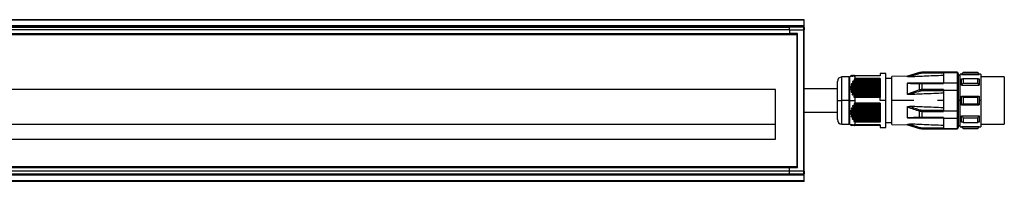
# Model space of a CAD drawing. Header units: millimetres. Extents: x -420 to 2302, y 443 to 882.
# Tile 10 of 16: x 579 to 913, y 827 to 882. Entities that reach past the tile are written whole.
import ezdxf

# ---------------------------------------------------------------- set-up
doc = ezdxf.new("R2010")
doc.units = ezdxf.units.MM

# ---------------------------------------------------------------- blocks, each defined once
blk = doc.blocks.new('Drawing View1')
at = {"color": 7, "linetype": 'Continuous', "lineweight": 25}
for p, q in [((0, 31.5), (-1000, 31.5)), ((0, 31.3), (-1000, 31.3)), ((0, 31.3), (0, 31.5)), ((0, 29.45), (0, 31.3)), ((0, 29.45), (-1000, 29.45)), ((0, 29.25), (-1000, 29.25)), ((0, 29.05), (-1000, 29.05)), ((-995, 29), (-5, 29)), ((-5, 28), (-995, 28)), ((-995, 26.8), (-5, 26.8)), ((-0.2, 29), (-5, 29)), ((-5, 28), (-5, 26.8)), ((-5, 28), (-0.2, 28)), ((-2.2, 26.8), (-5, 26.8)), ((-2.4, 26.6), (-2.2, 26.8)), ((-2.2, -18.8), (-2.2, 26.8)), ((0, 29), (-0.2, 29)), ((-0.2, 29), (-0.2, 28)), ((-0.2, 28), (-0.2, -20)), ((-0.2, 28), (0, 28)), ((0, 29.25), (0, 29.45)), ((0, 29.05), (0, 29.25)), ((0, 29), (0, 29.05)), ((0, 28.8), (0, 29)), ((0, 28.8), (0, 28)), ((0, -20), (0, 28)), ((-997.5, 26.5), (-2.5, 26.5)), ((-995, 26.6), (-5, 26.6)), ((-2.4, 26.6), (-5, 26.6)), ((-2.5, 26.5), (-2.4, 26.6)), ((-2.5, 26.5), (-2.5, -18.5)), ((-2.4, -18.6), (-2.4, 26.6)), ((39.2, 13.49), (35.1, 12.32)), ((39.2, 13.4), (39.2, 13.49)), ((52, 13.6), (40.02, 13.6)), ((40.02, 13.6), (40.02, 13.52)), ((40.02, 13.28), (40.02, 13.52)), ((47.3, 13.52), (40.02, 13.52)), ((47.3, 13.49), (47.3, 13.52)), ((47.3, 13.49), (52, 13.49)), ((47.3, 13.49), (47.3, 10.01)), ((52, 13.49), (52, 13.6)), ((52, 13.49), (52, 10.01)), ((54, 13.5), (53.5, 13)), ((59, 13.5), (54, 13.5)), ((54, 13.44), (59, 13.44)), ((59.5, 13), (59, 13.5)), ((59, 13.44), (59, 13.5)), ((11.3, 4), (11.3, 10.5)), ((15.17, 12), (12.8, 12)), ((12.8, 4), (12.8, 12)), ((15.17, 12), (15.17, 4)), ((16.16, 12.5), (15.42, 12.07)), ((15.42, 12.07), (15.42, 4)), ((15.96, 12.37), (15.99, 12.37)), ((16.1, 12.37), (16.22, 12.37)), ((16.17, 12.5), (16.23, 12.5)), ((16.26, 12.5), (16.5, 12.5)), ((16.44, 12.37), (16.65, 12.37)), ((25.8, 10.25), (16.53, 10.25)), ((16.56, 12.5), (16.96, 12.5)), ((25.8, 10.13), (16.64, 10.13)), ((16.75, 10.63), (25.8, 10.63)), ((16.97, 12.37), (17.25, 12.37)), ((17.04, 12.5), (25.8, 12.5)), ((17.08, 10.88), (25.8, 10.88)), ((25.8, 11.12), (17.1, 11.12)), ((25.8, 10.99), (17.16, 10.99)), ((17.3, 11.44), (17.3, 12.4)), ((25.8, 12.4), (17.3, 12.4)), ((25.8, 11.44), (17.3, 11.44)), ((27.8, 13.15), (25.8, 13.15)), ((25.8, 13.15), (25.8, 12.4)), ((25.8, 11.44), (25.8, 5.06)), ((27.8, 4), (27.8, 13.15)), ((29.8, 11.5), (27.8, 11.5)), ((35.1, 12.32), (29.8, 12.14)), ((29.8, 4), (29.8, 12.14)), ((35.1, 12.05), (35.1, 12.32)), ((47.3, 13.28), (40.02, 13.28)), ((52.3, 13.2), (52.3, 13.3)), ((52.3, 13.2), (52.3, 9.78)), ((53, 12.5), (52.3, 12.5)), ((53.5, 13), (53, 13)), ((53, 2.5), (53, 13)), ((53.5, 12.87), (59.5, 12.87)), ((54, 11.45), (59, 11.45)), ((60, 13), (59.5, 13)), ((60, 13), (60, 4)), ((68, 12), (60, 12)), ((68, 12), (68, -4)), ((-9.75, 7.7), (-990.25, 7.7)), ((-9.75, -9.2), (-9.75, 7.7)), ((15.96, 8.03), (25.8, 8.03)), ((25.8, 8.52), (15.97, 8.52)), ((25.8, 7.65), (15.99, 7.65)), ((16.02, 8.89), (25.8, 8.89)), ((16.1, 7.16), (25.8, 7.16)), ((25.8, 9.39), (16.15, 9.39)), ((25.8, 8.39), (16.17, 8.39)), ((16.17, 8.28), (25.8, 8.28)), ((25.8, 6.79), (16.22, 6.79)), ((25.8, 7.53), (16.24, 7.53)), ((16.26, 7.41), (25.8, 7.41)), ((16.28, 9.14), (25.8, 9.14)), ((16.29, 9.76), (25.8, 9.76)), ((25.8, 9.26), (16.31, 9.26)), ((16.59, 10.01), (25.8, 10.01)), ((35.1, 6.2), (35.1, 9.85)), ((39.2, 7.59), (35.1, 6.2)), ((39.2, 7.59), (39.2, 9.81)), ((40.02, 10.01), (40.02, 9.82)), ((40.02, 10.01), (47.3, 10.01)), ((40.02, 9.82), (47.3, 9.82)), ((40.02, 9.82), (40.02, 7.7)), ((47.3, 7.7), (40.02, 7.7)), ((40.02, 7.26), (40.02, 7.7)), ((47.3, 7.26), (40.02, 7.26)), ((47.3, 10.01), (47.3, 9.82)), ((47.3, 10.01), (52, 10.01)), ((47.3, 7.7), (47.3, 7.47)), ((47.3, 7.47), (52, 7.47)), ((47.3, 7.47), (47.3, 0.53)), ((52, 10.01), (52, 7.47)), ((52, 7.47), (52, 0.53)), ((52.3, 9.78), (52.3, 7.42)), ((52.3, 7.42), (52.3, 0.58)), ((53.5, 9.21), (59.5, 9.21)), ((54, 9.9), (59, 9.9)), ((11.3, 4), (12.8, 4)), ((11.3, -2.5), (11.3, 4)), ((15.17, 4), (12.8, 4)), ((12.8, -4), (12.8, 4)), ((15.17, 4), (15.42, 4)), ((15.17, 4), (15.17, -4)), ((15.42, 4), (17.3, 4)), ((15.42, 4), (15.42, -4.07)), ((16.44, 6.3), (25.8, 6.3)), ((25.8, 6.66), (16.51, 6.66)), ((16.56, 6.55), (25.8, 6.55)), ((25.8, 5.92), (16.65, 5.92)), ((25.8, 5.8), (16.97, 5.8)), ((16.97, 5.43), (25.8, 5.43)), ((17.04, 5.68), (25.8, 5.68)), ((17.26, 5.06), (17.3, 5.06)), ((17.3, 4), (17.3, 5.06)), ((25.8, 5.06), (17.3, 5.06)), ((17.3, 3.11), (17.3, 4)), ((25.8, 4), (25.8, 5.06)), ((27.8, 4), (25.8, 4)), ((27.8, -5.15), (27.8, 4)), ((29.8, -4.14), (29.8, 4)), ((37.3, 4), (29.8, 4)), ((47.3, 4), (45.3, 4)), ((53, 4), (52.3, 4)), ((53.5, 5.5), (59.5, 5.5)), ((54, 5.1), (59, 5.1)), ((60, 4), (59.5, 4)), ((60, 4), (60, -5)), ((25.8, 0.14), (15.97, 0.14)), ((16.02, 0.52), (25.8, 0.52)), ((25.8, 1.01), (16.15, 1.01)), ((16.28, 0.64), (25.8, 0.64)), ((16.29, 1.39), (25.8, 1.39)), ((25.8, 0.76), (16.31, 0.76)), ((25.8, 1.88), (16.53, 1.88)), ((16.59, 1.51), (25.8, 1.51)), ((25.8, 1.63), (16.64, 1.63)), ((16.75, 2.25), (25.8, 2.25)), ((17.08, 2.38), (25.8, 2.38)), ((25.8, 2.74), (17.1, 2.74)), ((25.8, 2.49), (17.16, 2.49)), ((25.8, 3.11), (17.3, 3.11)), ((25.8, 3.11), (25.8, -3.34)), ((35.1, -1.85), (35.1, 1.8)), ((39.2, -1.81), (39.2, 0.41)), ((40.02, 0.74), (40.02, 0.3)), ((40.02, 0.74), (47.3, 0.74)), ((40.02, 0.3), (47.3, 0.3)), ((40.02, 0.3), (40.02, -1.82)), ((47.3, 0.53), (52, 0.53)), ((47.3, 0.53), (47.3, 0.3)), ((52, 0.53), (52, -2.01)), ((52.3, 0.58), (52.3, -1.78)), ((53.5, 2.5), (53, 2.5)), ((53, -5), (53, 2.5)), ((53.5, 2.5), (59.5, 2.5)), ((54, 2.9), (59, 2.9)), ((15.96, -0.35), (25.8, -0.35)), ((25.8, -0.72), (15.99, -0.72)), ((16.1, -1.21), (25.8, -1.21)), ((25.8, -0.11), (16.17, -0.11)), ((16.17, -0.22), (25.8, -0.22)), ((25.8, -1.59), (16.22, -1.59)), ((25.8, -0.97), (16.24, -0.97)), ((16.26, -1.09), (25.8, -1.09)), ((16.44, -2.08), (25.8, -2.08)), ((25.8, -1.84), (16.51, -1.84)), ((16.56, -1.95), (25.8, -1.95)), ((25.8, -2.45), (16.65, -2.45)), ((25.8, -2.7), (16.97, -2.7)), ((16.97, -2.94), (25.8, -2.94)), ((17.04, -2.82), (25.8, -2.82)), ((17.3, -4.33), (17.3, -3.34)), ((25.8, -3.34), (17.3, -3.34)), ((47.3, -1.82), (40.02, -1.82)), ((40.02, -2.01), (40.02, -1.82)), ((47.3, -2.01), (40.02, -2.01)), ((47.3, -1.82), (47.3, -2.01)), ((47.3, -2.01), (52, -2.01)), ((47.3, -2.01), (47.3, -5.49)), ((52, -2.01), (52, -5.49)), ((52.3, -1.78), (52.3, -5.2)), ((53.5, -1.21), (59.5, -1.21)), ((54, -1.9), (59, -1.9)), ((-9.75, -4.2), (-990.25, -4.2)), ((12.8, -4), (15.17, -4)), ((15.42, -4.07), (16.16, -4.5)), ((16.02, -4.38), (15.97, -4.38)), ((16.29, -4.38), (16.15, -4.38)), ((16.17, -4.5), (16.16, -4.5)), ((16.27, -4.5), (16.17, -4.5)), ((16.58, -4.5), (16.31, -4.5)), ((16.75, -4.38), (16.53, -4.38)), ((17.08, -4.5), (16.64, -4.5)), ((25.8, -4.38), (17.1, -4.38)), ((25.8, -4.5), (17.16, -4.5)), ((25.8, -4.33), (17.3, -4.33)), ((25.8, -4.33), (25.8, -5.15)), ((25.8, -5.15), (27.8, -5.15)), ((27.8, -3.5), (29.8, -3.5)), ((29.8, -4.14), (35.1, -4.32)), ((35.1, -4.32), (35.1, -4.05)), ((35.1, -4.32), (39.2, -5.49)), ((39.2, -5.49), (39.2, -5.4)), ((40.02, -5.28), (47.3, -5.28)), ((40.02, -5.28), (40.02, -5.52)), ((40.02, -5.52), (47.3, -5.52)), ((40.02, -5.52), (40.02, -5.6)), ((40.02, -5.6), (52, -5.6)), ((47.3, -5.49), (52, -5.49)), ((47.3, -5.52), (47.3, -5.49)), ((52, -5.6), (52, -5.49)), ((52.3, -4.5), (53, -4.5)), ((52.3, -5.3), (52.3, -5.2)), ((53, -5), (53.5, -5)), ((53.5, -4.87), (59.5, -4.87)), ((53.5, -5), (54, -5.5)), ((54, -3.45), (59, -3.45)), ((54, -5.44), (59, -5.44)), ((54, -5.44), (54, -5.5)), ((54, -5.5), (59, -5.5)), ((59, -5.5), (59.5, -5)), ((59.5, -5), (60, -5)), ((60, -4), (68, -4)), ((-990.25, -9.2), (-9.75, -9.2)), ((-997.5, -18.5), (-2.5, -18.5)), ((-995, -18.6), (-5, -18.6)), ((-995, -18.8), (-5, -18.8)), ((-5, -20), (-995, -20)), ((-5, -18.6), (-2.4, -18.6)), ((-5, -20), (-5, -18.8)), ((-5, -18.8), (-2.2, -18.8)), ((-0.2, -20), (-5, -20)), ((-2.5, -18.5), (-2.4, -18.6)), ((-2.4, -18.6), (-2.2, -18.8)), ((-0.2, -20), (-0.2, -21)), ((0, -20), (-0.2, -20)), ((0, -20), (0, -20.8)), ((0, -21.05), (-1000, -21.05)), ((0, -21.25), (-1000, -21.25)), ((0, -21.45), (-1000, -21.45)), ((0, -23.3), (-1000, -23.3)), ((-995, -21), (-5, -21)), ((-5, -21), (-0.2, -21)), ((0, -21), (-0.2, -21)), ((0, -20.8), (0, -21)), ((0, -21.05), (0, -21)), ((0, -21.25), (0, -21.05)), ((0, -21.45), (0, -21.25)), ((0, -23.3), (0, -21.45)), ((0, -23.5), (0, -23.3)), ((0, -23.5), (-1000, -23.5))]:
    blk.add_line(p, q, dxfattribs=at)
at = {"color": 7, "linetype": 'Continuous', "lineweight": 25, "flags": 128}
for points in [[(54, 13.5), (54, 13.5), (54, 13.48), (54, 13.46), (54, 13.44)], [(53.5, 12.87), (53.5, 12.93), (53.5, 12.97), (53.5, 12.99), (53.5, 13)], [(53.5, 9.21), (53.5, 9.52), (53.5, 9.81), (53.5, 10.09), (53.5, 10.36), (53.5, 10.62), (53.5, 10.87), (53.5, 11.11), (53.5, 11.34)], [(54, 11.45), (54, 11.28), (54, 11.1), (54, 10.91), (54, 10.72), (54, 10.52), (54, 10.32), (54, 10.11), (54, 9.9)], [(59, 9.9), (59, 10.11), (59, 10.32), (59, 10.52), (59, 10.72), (59, 10.91), (59, 11.1), (59, 11.28), (59, 11.45)], [(59.5, 13), (59.5, 12.99), (59.5, 12.97), (59.5, 12.93), (59.5, 12.87)], [(59.5, 11.34), (59.5, 11.11), (59.5, 10.87), (59.5, 10.62), (59.5, 10.36), (59.5, 10.09), (59.5, 9.81), (59.5, 9.52), (59.5, 9.21)], [(39.34, 10.01), (39.32, 10.01), (39.3, 10), (39.28, 9.98), (39.26, 9.96), (39.24, 9.93), (39.23, 9.9), (39.21, 9.85), (39.2, 9.81)], [(53.5, 2.5), (53.5, 2.87), (53.5, 3.25), (53.5, 3.62), (53.5, 4), (53.5, 4.38), (53.5, 4.75), (53.5, 5.13), (53.5, 5.5)], [(54, 5.1), (54, 4.83), (54, 4.55), (54, 4.28), (54, 4), (54, 3.72), (54, 3.45), (54, 3.17), (54, 2.9)], [(59, 2.9), (59, 3.17), (59, 3.45), (59, 3.72), (59, 4), (59, 4.28), (59, 4.55), (59, 4.83), (59, 5.1)], [(59.5, 5.5), (59.5, 5.31), (59.5, 5.13), (59.5, 4.94), (59.5, 4.75), (59.5, 4.56), (59.5, 4.38), (59.5, 4.19), (59.5, 4)], [(59.5, 4), (59.5, 3.81), (59.5, 3.62), (59.5, 3.44), (59.5, 3.25), (59.5, 3.06), (59.5, 2.87), (59.5, 2.69), (59.5, 2.5)], [(39.34, -2.01), (39.32, -2.01), (39.3, -2), (39.28, -1.98), (39.26, -1.96), (39.24, -1.93), (39.23, -1.9), (39.21, -1.85), (39.2, -1.81)], [(53.5, -3.34), (53.5, -3.11), (53.5, -2.87), (53.5, -2.62), (53.5, -2.36), (53.5, -2.09), (53.5, -1.81), (53.5, -1.52), (53.5, -1.21)], [(54, -1.9), (54, -2.11), (54, -2.32), (54, -2.52), (54, -2.72), (54, -2.91), (54, -3.1), (54, -3.28), (54, -3.45)], [(59, -3.45), (59, -3.28), (59, -3.1), (59, -2.91), (59, -2.72), (59, -2.52), (59, -2.32), (59, -2.11), (59, -1.9)], [(59.5, -1.21), (59.5, -1.52), (59.5, -1.81), (59.5, -2.09), (59.5, -2.36), (59.5, -2.62), (59.5, -2.87), (59.5, -3.11), (59.5, -3.34)], [(53.5, -5), (53.5, -4.99), (53.5, -4.97), (53.5, -4.93), (53.5, -4.87)], [(59, -5.5), (59, -5.5), (59, -5.48), (59, -5.46), (59, -5.44)], [(59.5, -4.87), (59.5, -4.93), (59.5, -4.97), (59.5, -4.99), (59.5, -5)]]:
    blk.add_lwpolyline(points, dxfattribs=at)
at = {"color": 7, "linetype": 'Continuous', "lineweight": 25}
for centre, radius, start, end in [((-0.2, 28.8), 0.2, 0, 90), ((40.02, 10.6), 3, 90, 105.8192), ((38.84, 13.03), 0.515, 16.1488, 45.8932), ((52, 13.3), 0.3, 0, 90), ((12.8, 10.5), 1.5, 90, 180), ((15.17, 12.5), 0.5, 270, 299.8989), ((41.91, 8.21), 2.78, 192.8319, 202.1858), ((41.91, -0.21), 2.78, 157.8142, 167.1681), ((12.8, -2.5), 1.5, 180, 270), ((15.17, -4.5), 0.5, 60.1011, 90), ((38.84, -5.03), 0.515, 314.1069, 343.8512), ((40.02, -2.6), 3, 254.1808, 270), ((52, -5.3), 0.3, 270, 0), ((-0.2, -20.8), 0.2, 270, 0)]:
    blk.add_arc(centre, radius, start, end, dxfattribs=at)
for points, knots in [([(-5, 28), (-5, 28.26), (-5, 28.52), (-5, 28.89), (-5, 29), (-5, 29)], [0, 0, 0, 0, 0.5, 0.5, 1, 1, 1, 1]), ([(-5, 26.6), (-5, 26.6), (-5, 26.62), (-5, 26.7), (-5, 26.75), (-5, 26.8)], [0, 0, 0, 0, 0.5, 0.5, 1, 1, 1, 1]), ([(39.2, 13.4), (38.35, 13.13), (36.97, 12.7), (35.62, 12.23), (35.1, 12.05)], [0, 0, 0, 0, 0.617629, 1, 1, 1, 1]), ([(40.02, 13.52), (39.86, 13.52), (39.58, 13.5), (39.32, 13.43), (39.2, 13.4)], [0, 0, 0, 0, 0.564116, 1, 1, 1, 1]), ([(52.3, 13.2), (52.3, 13.22), (52.3, 13.26), (52.27, 13.33), (52.23, 13.39), (52.17, 13.44), (52.1, 13.48), (52.04, 13.48), (52, 13.49)], [0, 0, 0, 0, 0.140085, 0.268911, 0.492009, 0.62452, 0.753467, 1, 1, 1, 1]), ([(54, 13.44), (53.9, 13.33), (53.74, 13.14), (53.57, 12.96), (53.5, 12.87)], [0, 0, 0, 0, 0.56938, 1, 1, 1, 1]), ([(59.5, 12.87), (59.41, 12.98), (59.24, 13.17), (59.08, 13.35), (59, 13.44)], [0, 0, 0, 0, 0.550382, 1, 1, 1, 1]), ([(15.96, 12.37), (15.92, 12.36), (15.87, 12.32), (15.81, 12.29), (15.77, 12.27), (15.76, 12.26), (15.75, 12.25), (15.75, 12.25), (15.76, 12.25), (15.79, 12.27), (15.86, 12.3), (15.94, 12.34), (15.99, 12.37)], [0, 0, 0, 0, 0.1626181, 0.2899398, 0.3550944, 0.4074807, 0.459515, 0.5110456, 0.5546209, 0.6033283, 0.7207983, 1, 1, 1, 1]), ([(16.1, 12.37), (16.07, 12.36), (16.02, 12.33), (15.97, 12.29), (15.95, 12.27), (15.93, 12.26), (15.93, 12.25), (15.94, 12.25), (15.96, 12.25), (15.99, 12.26), (16.07, 12.3), (16.16, 12.34), (16.22, 12.37)], [0, 0, 0, 0, 0.14378, 0.257374, 0.312767, 0.363086, 0.41077, 0.458663, 0.511564, 0.567308, 0.692908, 1, 1, 1, 1]), ([(16.17, 12.5), (16.17, 12.5), (16.16, 12.5), (16.14, 12.48), (16.07, 12.44), (16, 12.4), (15.96, 12.37)], [0, 0, 0, 0, 0.146904, 0.308017, 0.489413, 1, 1, 1, 1]), ([(16.24, 12.5), (16.24, 12.5), (16.23, 12.5), (16.21, 12.49), (16.13, 12.45), (16.05, 12.41), (15.99, 12.37)], [0, 0, 0, 0, 0.095207, 0.195971, 0.430437, 1, 1, 1, 1]), ([(16.26, 12.5), (16.27, 12.5), (16.27, 12.5), (16.26, 12.49), (16.25, 12.48), (16.22, 12.46), (16.17, 12.42), (16.12, 12.39), (16.1, 12.37)], [0, 0, 0, 0, 0.101041, 0.203349, 0.311717, 0.430206, 0.68207, 1, 1, 1, 1]), ([(16.51, 12.5), (16.5, 12.5), (16.46, 12.49), (16.36, 12.45), (16.28, 12.4), (16.22, 12.37)], [0, 0, 0, 0, 0.226258, 0.493855, 1, 1, 1, 1]), ([(16.24, 12.5), (16.24, 12.5), (16.25, 12.5), (16.26, 12.5), (16.26, 12.5)], [0, 0, 0, 0, 0.558428, 1, 1, 1, 1]), ([(16.44, 12.37), (16.41, 12.36), (16.37, 12.32), (16.33, 12.29), (16.31, 12.27), (16.31, 12.26), (16.32, 12.25), (16.34, 12.25), (16.38, 12.26), (16.49, 12.3), (16.58, 12.34), (16.65, 12.37)], [0, 0, 0, 0, 0.1392354, 0.2454223, 0.2949256, 0.3421144, 0.3896914, 0.4402971, 0.5472763, 0.6821651, 1, 1, 1, 1]), ([(16.75, 10.63), (16.69, 10.59), (16.59, 10.54), (16.49, 10.45), (16.44, 10.39), (16.42, 10.35), (16.41, 10.33), (16.41, 10.3), (16.43, 10.28), (16.47, 10.26), (16.51, 10.25), (16.53, 10.25)], [0, 0, 0, 0, 0.320598, 0.451502, 0.569608, 0.621553, 0.670236, 0.71852, 0.769336, 0.871321, 1, 1, 1, 1]), ([(16.56, 12.5), (16.57, 12.5), (16.58, 12.5), (16.57, 12.48), (16.54, 12.45), (16.5, 12.42), (16.46, 12.39), (16.44, 12.37)], [0, 0, 0, 0, 0.166445, 0.328319, 0.502383, 0.735191, 1, 1, 1, 1]), ([(16.51, 12.5), (16.52, 12.5), (16.54, 12.5), (16.55, 12.5), (16.56, 12.5)], [0, 0, 0, 0, 0.558026, 1, 1, 1, 1]), ([(16.64, 10.13), (16.65, 10.14), (16.65, 10.15), (16.66, 10.18), (16.65, 10.2), (16.64, 10.23), (16.6, 10.25), (16.55, 10.25), (16.53, 10.25)], [0, 0, 0, 0, 0.115465, 0.224046, 0.333104, 0.449912, 0.699437, 1, 1, 1, 1]), ([(16.64, 10.13), (16.63, 10.1), (16.61, 10.07), (16.59, 10.03), (16.59, 10.01)], [0, 0, 0, 0, 0.562317, 1, 1, 1, 1]), ([(16.97, 12.5), (16.95, 12.5), (16.91, 12.49), (16.8, 12.45), (16.71, 12.4), (16.65, 12.37)], [0, 0, 0, 0, 0.230381, 0.498978, 1, 1, 1, 1]), ([(17.08, 10.88), (17.06, 10.85), (17.02, 10.8), (16.91, 10.71), (16.81, 10.66), (16.75, 10.63)], [0, 0, 0, 0, 0.231212, 0.500004, 1, 1, 1, 1]), ([(16.97, 12.37), (16.95, 12.36), (16.91, 12.33), (16.88, 12.3), (16.87, 12.28), (16.87, 12.26), (16.88, 12.25), (16.9, 12.25), (16.93, 12.25), (16.99, 12.26), (17.11, 12.31), (17.22, 12.36), (17.3, 12.4)], [0, 0, 0, 0, 0.124077, 0.173723, 0.222391, 0.265216, 0.309536, 0.357783, 0.411862, 0.522916, 0.665522, 1, 1, 1, 1]), ([(16.97, 12.5), (16.98, 12.5), (17.01, 12.5), (17.03, 12.5), (17.04, 12.5)], [0, 0, 0, 0, 0.557513, 1, 1, 1, 1]), ([(17.04, 12.5), (17.05, 12.5), (17.06, 12.5), (17.07, 12.49), (17.07, 12.48), (17.06, 12.46), (17.03, 12.42), (16.99, 12.39), (16.97, 12.37)], [0, 0, 0, 0, 0.124346, 0.240053, 0.352202, 0.466351, 0.703735, 1, 1, 1, 1]), ([(17.3, 11.44), (17.24, 11.41), (17.16, 11.36), (17.07, 11.28), (17.03, 11.23), (17.01, 11.2), (17.01, 11.18), (17.01, 11.16), (17.02, 11.14), (17.04, 11.12), (17.08, 11.12), (17.1, 11.12)], [0, 0, 0, 0, 0.3178307, 0.4548105, 0.5707135, 0.6265525, 0.67536, 0.7238115, 0.7773356, 0.8761841, 1, 1, 1, 1]), ([(17.16, 10.99), (17.15, 10.97), (17.12, 10.93), (17.09, 10.89), (17.08, 10.88)], [0, 0, 0, 0, 0.562421, 1, 1, 1, 1]), ([(17.16, 10.99), (17.17, 11), (17.18, 11.02), (17.19, 11.05), (17.19, 11.07), (17.19, 11.09), (17.17, 11.1), (17.15, 11.11), (17.12, 11.12), (17.1, 11.12)], [0, 0, 0, 0, 0.126984, 0.242895, 0.354614, 0.469775, 0.586297, 0.710881, 1, 1, 1, 1]), ([(35.77, 12.02), (35.61, 12.01), (35.4, 12.01), (35.19, 12.02), (35.13, 12.03), (35.11, 12.04), (35.1, 12.04), (35.1, 12.05), (35.1, 12.05)], [0, 0, 0, 0, 0.61061, 0.822414, 0.871279, 0.915489, 0.957462, 1, 1, 1, 1]), ([(39.34, 13.17), (38.61, 12.95), (37.42, 12.57), (36.23, 12.18), (35.77, 12.02)], [0, 0, 0, 0, 0.608616, 1, 1, 1, 1]), ([(47.3, 12.51), (45.12, 12.42), (41.27, 12.26), (37.43, 12.09), (35.77, 12.02)], [0, 0, 0, 0, 0.568192, 1, 1, 1, 1]), ([(40.02, 13.28), (39.89, 13.27), (39.65, 13.26), (39.43, 13.2), (39.34, 13.17)], [0, 0, 0, 0, 0.56346, 1, 1, 1, 1]), ([(53.5, 11.34), (53.59, 11.36), (53.76, 11.39), (53.92, 11.43), (54, 11.45)], [0, 0, 0, 0, 0.550382, 1, 1, 1, 1]), ([(59, 11.45), (59.1, 11.43), (59.26, 11.39), (59.43, 11.35), (59.5, 11.34)], [0, 0, 0, 0, 0.569381, 1, 1, 1, 1]), ([(11.3, 8), (8.45, 8), (4.69, 8), (0.92, 8), (0, 8)], [0, 0, 0, 0, 0.755357, 1, 1, 1, 1]), ([(15.96, 8.03), (15.92, 8.01), (15.87, 7.97), (15.81, 7.91), (15.77, 7.87), (15.76, 7.83), (15.75, 7.8), (15.75, 7.77), (15.76, 7.74), (15.79, 7.71), (15.86, 7.66), (15.94, 7.66), (15.99, 7.65)], [0, 0, 0, 0, 0.162618, 0.28994, 0.355094, 0.407481, 0.459515, 0.511046, 0.554621, 0.603328, 0.720798, 1, 1, 1, 1]), ([(16.02, 8.89), (15.96, 8.86), (15.87, 8.8), (15.8, 8.71), (15.78, 8.67), (15.77, 8.64), (15.77, 8.61), (15.78, 8.58), (15.82, 8.55), (15.88, 8.52), (15.94, 8.52), (15.97, 8.52)], [0, 0, 0, 0, 0.3070425, 0.4306571, 0.4859215, 0.5379417, 0.5777728, 0.6203039, 0.7193644, 0.8444602, 1, 1, 1, 1]), ([(16.1, 7.16), (16.07, 7.14), (16.02, 7.11), (15.97, 7.05), (15.95, 7.01), (15.93, 6.97), (15.93, 6.94), (15.94, 6.91), (15.96, 6.88), (15.99, 6.85), (16.07, 6.8), (16.16, 6.79), (16.22, 6.79)], [0, 0, 0, 0, 0.14378, 0.257374, 0.312767, 0.363086, 0.41077, 0.458663, 0.511564, 0.567308, 0.692908, 1, 1, 1, 1]), ([(16.17, 8.28), (16.17, 8.26), (16.16, 8.23), (16.14, 8.18), (16.07, 8.1), (16, 8.06), (15.96, 8.03)], [0, 0, 0, 0, 0.146904, 0.308017, 0.489413, 1, 1, 1, 1]), ([(16.17, 8.39), (16.17, 8.41), (16.17, 8.44), (16.14, 8.47), (16.08, 8.51), (16.02, 8.52), (15.97, 8.52)], [0, 0, 0, 0, 0.147683, 0.308373, 0.489419, 1, 1, 1, 1]), ([(16.29, 9.76), (16.23, 9.72), (16.14, 9.67), (16.04, 9.58), (16.01, 9.53), (15.99, 9.49), (15.99, 9.46), (16, 9.44), (16.03, 9.41), (16.07, 9.39), (16.12, 9.39), (16.15, 9.39)], [0, 0, 0, 0, 0.309571, 0.436579, 0.545813, 0.593785, 0.640981, 0.690214, 0.743978, 0.856754, 1, 1, 1, 1]), ([(16.24, 7.53), (16.24, 7.54), (16.23, 7.56), (16.21, 7.59), (16.13, 7.64), (16.05, 7.65), (15.99, 7.65)], [0, 0, 0, 0, 0.095207, 0.195971, 0.430437, 1, 1, 1, 1]), ([(16.28, 9.14), (16.28, 9.13), (16.27, 9.11), (16.24, 9.07), (16.17, 8.98), (16.08, 8.93), (16.02, 8.89)], [0, 0, 0, 0, 0.091717, 0.192524, 0.430858, 1, 1, 1, 1]), ([(16.26, 7.41), (16.27, 7.4), (16.27, 7.38), (16.26, 7.35), (16.25, 7.32), (16.22, 7.27), (16.17, 7.22), (16.12, 7.18), (16.1, 7.16)], [0, 0, 0, 0, 0.101041, 0.203349, 0.311717, 0.430206, 0.68207, 1, 1, 1, 1]), ([(16.31, 9.26), (16.31, 9.27), (16.31, 9.29), (16.31, 9.31), (16.3, 9.34), (16.27, 9.36), (16.22, 9.38), (16.18, 9.38), (16.15, 9.39)], [0, 0, 0, 0, 0.104249, 0.206454, 0.313421, 0.431139, 0.690593, 1, 1, 1, 1]), ([(16.17, 8.39), (16.17, 8.37), (16.17, 8.33), (16.17, 8.3), (16.17, 8.28)], [0, 0, 0, 0, 0.560266, 1, 1, 1, 1]), ([(16.51, 6.66), (16.5, 6.68), (16.46, 6.73), (16.36, 6.78), (16.28, 6.78), (16.22, 6.79)], [0, 0, 0, 0, 0.226258, 0.493855, 1, 1, 1, 1]), ([(16.24, 7.53), (16.24, 7.51), (16.25, 7.47), (16.26, 7.43), (16.26, 7.41)], [0, 0, 0, 0, 0.558428, 1, 1, 1, 1]), ([(16.31, 9.26), (16.3, 9.24), (16.29, 9.2), (16.28, 9.16), (16.28, 9.14)], [0, 0, 0, 0, 0.5610718, 1, 1, 1, 1]), ([(16.59, 10.01), (16.57, 9.99), (16.54, 9.93), (16.43, 9.84), (16.35, 9.79), (16.29, 9.76)], [0, 0, 0, 0, 0.227055, 0.494854, 1, 1, 1, 1]), ([(35.1, 9.85), (35.1, 9.86), (35.1, 9.88), (35.11, 9.9), (35.13, 9.92), (35.19, 9.96), (35.41, 10.01), (35.62, 10.01), (35.77, 10.01)], [0, 0, 0, 0, 0.043304, 0.086098, 0.131338, 0.181551, 0.399159, 1, 1, 1, 1]), ([(35.1, 9.85), (35.79, 9.84), (37.15, 9.83), (38.53, 9.82), (39.2, 9.81)], [0, 0, 0, 0, 0.512986, 1, 1, 1, 1]), ([(35.77, 10.01), (36.39, 10.01), (37.57, 10.01), (38.76, 10.01), (39.34, 10.01)], [0, 0, 0, 0, 0.521817, 1, 1, 1, 1]), ([(39.34, 7.16), (38.66, 6.95), (37.46, 6.57), (36.28, 6.18), (35.77, 6.01)], [0, 0, 0, 0, 0.568823, 1, 1, 1, 1]), ([(39.2, 9.81), (39.35, 9.81), (39.61, 9.82), (39.89, 9.82), (40.02, 9.82)], [0, 0, 0, 0, 0.555274, 1, 1, 1, 1]), ([(40.02, 7.7), (39.86, 7.7), (39.58, 7.69), (39.32, 7.62), (39.2, 7.59)], [0, 0, 0, 0, 0.564116, 1, 1, 1, 1]), ([(39.34, 10.01), (39.46, 10.01), (39.68, 10.01), (39.91, 10.01), (40.02, 10.01)], [0, 0, 0, 0, 0.555879, 1, 1, 1, 1]), ([(40.02, 7.26), (39.89, 7.26), (39.65, 7.25), (39.43, 7.18), (39.34, 7.16)], [0, 0, 0, 0, 0.56346, 1, 1, 1, 1]), ([(52, 10.01), (52.04, 10.01), (52.13, 10), (52.23, 9.94), (52.29, 9.86), (52.3, 9.81), (52.3, 9.78)], [0, 0, 0, 0, 0.27985, 0.559464, 0.779885, 1, 1, 1, 1]), ([(52.3, 7.42), (52.3, 7.42), (52.3, 7.43), (52.27, 7.44), (52.23, 7.45), (52.17, 7.46), (52.1, 7.47), (52.04, 7.47), (52, 7.47)], [0, 0, 0, 0, 0.14078, 0.269839, 0.492023, 0.624524, 0.753466, 1, 1, 1, 1]), ([(54, 9.9), (53.9, 9.77), (53.74, 9.54), (53.57, 9.31), (53.5, 9.21)], [0, 0, 0, 0, 0.56938, 1, 1, 1, 1]), ([(59.5, 9.21), (59.41, 9.34), (59.24, 9.57), (59.08, 9.79), (59, 9.9)], [0, 0, 0, 0, 0.550382, 1, 1, 1, 1]), ([(16.44, 6.3), (16.41, 6.28), (16.37, 6.24), (16.33, 6.18), (16.31, 6.13), (16.31, 6.1), (16.32, 6.07), (16.34, 6.03), (16.38, 5.98), (16.49, 5.93), (16.58, 5.93), (16.65, 5.92)], [0, 0, 0, 0, 0.1392354, 0.2454223, 0.2949256, 0.3421144, 0.3896914, 0.4402971, 0.5472763, 0.6821651, 1, 1, 1, 1]), ([(16.56, 6.55), (16.57, 6.53), (16.58, 6.5), (16.57, 6.45), (16.54, 6.4), (16.5, 6.34), (16.46, 6.31), (16.44, 6.3)], [0, 0, 0, 0, 0.166445, 0.328319, 0.502383, 0.735191, 1, 1, 1, 1]), ([(16.51, 6.66), (16.52, 6.64), (16.54, 6.6), (16.55, 6.56), (16.56, 6.55)], [0, 0, 0, 0, 0.558026, 1, 1, 1, 1]), ([(16.97, 5.8), (16.95, 5.82), (16.91, 5.86), (16.8, 5.91), (16.71, 5.92), (16.65, 5.92)], [0, 0, 0, 0, 0.230381, 0.498978, 1, 1, 1, 1]), ([(16.97, 5.43), (16.95, 5.41), (16.91, 5.38), (16.88, 5.33), (16.87, 5.29), (16.87, 5.26), (16.88, 5.22), (16.9, 5.19), (16.93, 5.15), (16.99, 5.11), (17.08, 5.07), (17.16, 5.07), (17.2, 5.07)], [0, 0, 0, 0, 0.144648, 0.202525, 0.259263, 0.309188, 0.360855, 0.417101, 0.480146, 0.609613, 0.775862, 1, 1, 1, 1]), ([(16.97, 5.8), (16.98, 5.77), (17.01, 5.74), (17.03, 5.7), (17.04, 5.68)], [0, 0, 0, 0, 0.557513, 1, 1, 1, 1]), ([(16.97, 5.43), (16.99, 5.45), (17.03, 5.48), (17.06, 5.54), (17.07, 5.59), (17.07, 5.62), (17.06, 5.65), (17.05, 5.67), (17.04, 5.68)], [0, 0, 0, 0, 0.2916195, 0.533428, 0.6491095, 0.7604158, 0.8750221, 1, 1, 1, 1]), ([(35.77, 6.01), (35.61, 6), (35.41, 6), (35.19, 6.06), (35.13, 6.11), (35.11, 6.14), (35.1, 6.17), (35.1, 6.19), (35.1, 6.2)], [0, 0, 0, 0, 0.606983, 0.821792, 0.870887, 0.915267, 0.957364, 1, 1, 1, 1]), ([(47.3, 6.5), (45.12, 6.4), (41.27, 6.24), (37.43, 6.08), (35.77, 6.01)], [0, 0, 0, 0, 0.568192, 1, 1, 1, 1]), ([(53.5, 5.5), (53.59, 5.43), (53.76, 5.29), (53.92, 5.16), (54, 5.1)], [0, 0, 0, 0, 0.550382, 1, 1, 1, 1]), ([(59, 5.1), (59.1, 5.17), (59.26, 5.31), (59.43, 5.44), (59.5, 5.5)], [0, 0, 0, 0, 0.569381, 1, 1, 1, 1]), ([(0, 0), (0.09, 0), (3.86, 0), (7.63, 0), (11.3, 0)], [0, 0, 0, 0, 0.02514, 1, 1, 1, 1]), ([(16.02, 0.52), (15.96, 0.52), (15.87, 0.51), (15.8, 0.46), (15.78, 0.42), (15.77, 0.39), (15.77, 0.36), (15.78, 0.32), (15.82, 0.26), (15.88, 0.2), (15.94, 0.16), (15.97, 0.14)], [0, 0, 0, 0, 0.307042, 0.430657, 0.485921, 0.537942, 0.577773, 0.620304, 0.719364, 0.84446, 1, 1, 1, 1]), ([(16.17, -0.11), (16.17, -0.09), (16.17, -0.06), (16.14, -0.01), (16.08, 0.07), (16.02, 0.11), (15.97, 0.14)], [0, 0, 0, 0, 0.147683, 0.308373, 0.489419, 1, 1, 1, 1]), ([(16.29, 1.39), (16.23, 1.38), (16.14, 1.37), (16.04, 1.32), (16.01, 1.28), (15.99, 1.23), (15.99, 1.2), (16, 1.17), (16.03, 1.12), (16.07, 1.06), (16.12, 1.03), (16.15, 1.01)], [0, 0, 0, 0, 0.3095707, 0.4365787, 0.5458126, 0.5937847, 0.6409808, 0.6902139, 0.7439782, 0.8567542, 1, 1, 1, 1]), ([(16.28, 0.64), (16.28, 0.64), (16.27, 0.62), (16.24, 0.58), (16.17, 0.53), (16.08, 0.52), (16.02, 0.52)], [0, 0, 0, 0, 0.091717, 0.192524, 0.430858, 1, 1, 1, 1]), ([(16.31, 0.76), (16.31, 0.77), (16.31, 0.79), (16.31, 0.82), (16.3, 0.86), (16.27, 0.9), (16.22, 0.96), (16.18, 0.99), (16.15, 1.01)], [0, 0, 0, 0, 0.104249, 0.206454, 0.313421, 0.431139, 0.690593, 1, 1, 1, 1]), ([(16.31, 0.76), (16.3, 0.74), (16.29, 0.7), (16.28, 0.66), (16.28, 0.64)], [0, 0, 0, 0, 0.561072, 1, 1, 1, 1]), ([(16.59, 1.51), (16.57, 1.49), (16.54, 1.44), (16.43, 1.4), (16.35, 1.39), (16.29, 1.39)], [0, 0, 0, 0, 0.227055, 0.494854, 1, 1, 1, 1]), ([(16.75, 2.25), (16.69, 2.25), (16.59, 2.24), (16.49, 2.19), (16.44, 2.14), (16.42, 2.1), (16.41, 2.07), (16.41, 2.03), (16.43, 1.99), (16.47, 1.93), (16.51, 1.9), (16.53, 1.88)], [0, 0, 0, 0, 0.320598, 0.451502, 0.569608, 0.621553, 0.670236, 0.71852, 0.769336, 0.871321, 1, 1, 1, 1]), ([(16.64, 1.63), (16.65, 1.64), (16.65, 1.66), (16.66, 1.69), (16.65, 1.72), (16.64, 1.77), (16.6, 1.83), (16.55, 1.86), (16.53, 1.88)], [0, 0, 0, 0, 0.115465, 0.224046, 0.333104, 0.449912, 0.699437, 1, 1, 1, 1]), ([(16.64, 1.63), (16.63, 1.6), (16.61, 1.57), (16.59, 1.53), (16.59, 1.51)], [0, 0, 0, 0, 0.562317, 1, 1, 1, 1]), ([(17.08, 2.38), (17.06, 2.36), (17.02, 2.31), (16.91, 2.26), (16.81, 2.26), (16.75, 2.25)], [0, 0, 0, 0, 0.231212, 0.500004, 1, 1, 1, 1]), ([(17.3, 3.11), (17.24, 3.1), (17.16, 3.08), (17.07, 3.03), (17.03, 2.98), (17.01, 2.94), (17.01, 2.91), (17.01, 2.88), (17.02, 2.84), (17.04, 2.79), (17.08, 2.76), (17.1, 2.74)], [0, 0, 0, 0, 0.317831, 0.45481, 0.570714, 0.626552, 0.67536, 0.723812, 0.777336, 0.876184, 1, 1, 1, 1]), ([(17.16, 2.49), (17.15, 2.47), (17.12, 2.43), (17.09, 2.39), (17.08, 2.38)], [0, 0, 0, 0, 0.562421, 1, 1, 1, 1]), ([(17.16, 2.49), (17.17, 2.5), (17.18, 2.52), (17.19, 2.55), (17.19, 2.59), (17.19, 2.62), (17.17, 2.65), (17.15, 2.7), (17.12, 2.72), (17.1, 2.74)], [0, 0, 0, 0, 0.126984, 0.242895, 0.354614, 0.469775, 0.586297, 0.710881, 1, 1, 1, 1]), ([(35.1, 1.8), (35.1, 1.81), (35.1, 1.83), (35.11, 1.86), (35.13, 1.89), (35.19, 1.94), (35.41, 2), (35.62, 2), (35.77, 1.99)], [0, 0, 0, 0, 0.043301, 0.086094, 0.131334, 0.181549, 0.399158, 1, 1, 1, 1]), ([(35.1, 1.8), (35.79, 1.56), (37.15, 1.07), (38.53, 0.63), (39.2, 0.41)], [0, 0, 0, 0, 0.510221, 1, 1, 1, 1]), ([(35.77, 1.99), (36.38, 1.79), (37.57, 1.39), (38.76, 1.02), (39.34, 0.84)], [0, 0, 0, 0, 0.519406, 1, 1, 1, 1]), ([(47.3, 1.5), (45.12, 1.6), (41.27, 1.76), (37.43, 1.92), (35.77, 1.99)], [0, 0, 0, 0, 0.568192, 1, 1, 1, 1]), ([(39.2, 0.41), (39.35, 0.37), (39.61, 0.31), (39.89, 0.3), (40.02, 0.3)], [0, 0, 0, 0, 0.555274, 1, 1, 1, 1]), ([(39.34, 0.84), (39.46, 0.81), (39.68, 0.75), (39.91, 0.74), (40.02, 0.74)], [0, 0, 0, 0, 0.5558791, 1, 1, 1, 1]), ([(52, 0.53), (52.04, 0.53), (52.13, 0.53), (52.23, 0.55), (52.29, 0.56), (52.3, 0.58), (52.3, 0.58)], [0, 0, 0, 0, 0.2798501, 0.5594639, 0.7798846, 1, 1, 1, 1]), ([(54, 2.9), (53.9, 2.83), (53.74, 2.69), (53.57, 2.56), (53.5, 2.5)], [0, 0, 0, 0, 0.56938, 1, 1, 1, 1]), ([(59.5, 2.5), (59.41, 2.57), (59.24, 2.71), (59.08, 2.84), (59, 2.9)], [0, 0, 0, 0, 0.550382, 1, 1, 1, 1]), ([(15.96, -0.35), (15.92, -0.35), (15.87, -0.35), (15.81, -0.37), (15.77, -0.4), (15.76, -0.43), (15.75, -0.45), (15.75, -0.48), (15.76, -0.52), (15.79, -0.56), (15.86, -0.64), (15.94, -0.69), (15.99, -0.72)], [0, 0, 0, 0, 0.1626181, 0.2899398, 0.3550944, 0.4074807, 0.459515, 0.5110456, 0.5546209, 0.6033283, 0.7207983, 1, 1, 1, 1]), ([(16.1, -1.21), (16.07, -1.21), (16.02, -1.22), (15.97, -1.24), (15.95, -1.26), (15.93, -1.29), (15.93, -1.31), (15.94, -1.34), (15.96, -1.37), (15.99, -1.42), (16.07, -1.5), (16.16, -1.55), (16.22, -1.59)], [0, 0, 0, 0, 0.14378, 0.257374, 0.312767, 0.363086, 0.41077, 0.458663, 0.511564, 0.567308, 0.692908, 1, 1, 1, 1]), ([(16.17, -0.22), (16.17, -0.24), (16.16, -0.27), (16.14, -0.3), (16.07, -0.34), (16, -0.34), (15.96, -0.35)], [0, 0, 0, 0, 0.146904, 0.308017, 0.489413, 1, 1, 1, 1]), ([(16.24, -0.97), (16.24, -0.96), (16.23, -0.94), (16.21, -0.9), (16.13, -0.81), (16.05, -0.76), (15.99, -0.72)], [0, 0, 0, 0, 0.0952074, 0.1959715, 0.4304371, 1, 1, 1, 1]), ([(16.26, -1.09), (16.27, -1.1), (16.27, -1.12), (16.26, -1.14), (16.25, -1.16), (16.22, -1.19), (16.17, -1.21), (16.12, -1.21), (16.1, -1.21)], [0, 0, 0, 0, 0.101041, 0.203349, 0.311717, 0.430206, 0.68207, 1, 1, 1, 1]), ([(16.17, -0.11), (16.17, -0.13), (16.17, -0.17), (16.17, -0.2), (16.17, -0.22)], [0, 0, 0, 0, 0.560266, 1, 1, 1, 1]), ([(16.51, -1.84), (16.5, -1.81), (16.46, -1.76), (16.36, -1.67), (16.28, -1.62), (16.22, -1.59)], [0, 0, 0, 0, 0.226258, 0.493855, 1, 1, 1, 1]), ([(16.24, -0.97), (16.24, -0.99), (16.25, -1.03), (16.26, -1.07), (16.26, -1.09)], [0, 0, 0, 0, 0.558428, 1, 1, 1, 1]), ([(16.44, -2.08), (16.41, -2.08), (16.37, -2.08), (16.33, -2.11), (16.31, -2.13), (16.31, -2.16), (16.32, -2.18), (16.34, -2.22), (16.38, -2.27), (16.49, -2.36), (16.58, -2.42), (16.65, -2.45)], [0, 0, 0, 0, 0.139235, 0.245422, 0.294926, 0.342114, 0.389691, 0.440297, 0.547276, 0.682165, 1, 1, 1, 1]), ([(16.56, -1.95), (16.57, -1.97), (16.58, -1.99), (16.57, -2.03), (16.54, -2.06), (16.5, -2.08), (16.46, -2.08), (16.44, -2.08)], [0, 0, 0, 0, 0.166445, 0.328319, 0.502383, 0.735191, 1, 1, 1, 1]), ([(16.51, -1.84), (16.52, -1.86), (16.54, -1.9), (16.55, -1.94), (16.56, -1.95)], [0, 0, 0, 0, 0.558026, 1, 1, 1, 1]), ([(16.97, -2.7), (16.95, -2.68), (16.91, -2.63), (16.8, -2.54), (16.71, -2.49), (16.65, -2.45)], [0, 0, 0, 0, 0.230381, 0.498978, 1, 1, 1, 1]), ([(16.97, -2.94), (16.95, -2.95), (16.91, -2.95), (16.88, -2.97), (16.87, -2.98), (16.87, -3.01), (16.88, -3.03), (16.9, -3.06), (16.93, -3.1), (16.99, -3.15), (17.11, -3.25), (17.22, -3.3), (17.3, -3.34)], [0, 0, 0, 0, 0.124077, 0.173723, 0.222391, 0.265216, 0.309536, 0.357783, 0.411862, 0.522916, 0.665522, 1, 1, 1, 1]), ([(16.97, -2.7), (16.98, -2.73), (17.01, -2.76), (17.03, -2.8), (17.04, -2.82)], [0, 0, 0, 0, 0.5575134, 1, 1, 1, 1]), ([(16.97, -2.94), (16.99, -2.94), (17.03, -2.94), (17.06, -2.92), (17.07, -2.9), (17.07, -2.87), (17.06, -2.85), (17.05, -2.83), (17.04, -2.82)], [0, 0, 0, 0, 0.291619, 0.533428, 0.64911, 0.760416, 0.875022, 1, 1, 1, 1]), ([(39.2, -1.81), (38.5, -1.82), (37.13, -1.83), (35.77, -1.85), (35.1, -1.85)], [0, 0, 0, 0, 0.507191, 1, 1, 1, 1]), ([(35.77, -2.01), (35.61, -2.01), (35.41, -2.01), (35.19, -1.96), (35.13, -1.92), (35.11, -1.9), (35.1, -1.88), (35.1, -1.86), (35.1, -1.85)], [0, 0, 0, 0, 0.606982, 0.821792, 0.870893, 0.915276, 0.95737, 1, 1, 1, 1]), ([(39.34, -2.01), (38.72, -2.01), (37.53, -2.01), (36.34, -2.01), (35.77, -2.01)], [0, 0, 0, 0, 0.515571, 1, 1, 1, 1]), ([(40.02, -1.82), (39.86, -1.82), (39.58, -1.82), (39.32, -1.81), (39.2, -1.81)], [0, 0, 0, 0, 0.564116, 1, 1, 1, 1]), ([(40.02, -2.01), (39.89, -2.01), (39.65, -2.01), (39.43, -2.01), (39.34, -2.01)], [0, 0, 0, 0, 0.56346, 1, 1, 1, 1]), ([(52.3, -1.78), (52.3, -1.8), (52.3, -1.83), (52.27, -1.89), (52.23, -1.94), (52.17, -1.98), (52.1, -2.01), (52.04, -2.01), (52, -2.01)], [0, 0, 0, 0, 0.140692, 0.269722, 0.492021, 0.624524, 0.753466, 1, 1, 1, 1]), ([(53.5, -1.21), (53.59, -1.34), (53.76, -1.57), (53.92, -1.79), (54, -1.9)], [0, 0, 0, 0, 0.5503816, 1, 1, 1, 1]), ([(54, -3.45), (53.9, -3.43), (53.74, -3.39), (53.57, -3.35), (53.5, -3.34)], [0, 0, 0, 0, 0.56938, 1, 1, 1, 1]), ([(59, -1.9), (59.1, -1.77), (59.26, -1.54), (59.43, -1.31), (59.5, -1.21)], [0, 0, 0, 0, 0.569381, 1, 1, 1, 1]), ([(59.5, -3.34), (59.41, -3.36), (59.24, -3.39), (59.08, -3.43), (59, -3.45)], [0, 0, 0, 0, 0.550382, 1, 1, 1, 1]), ([(16.02, -4.38), (15.96, -4.34), (15.87, -4.29), (15.8, -4.26), (15.78, -4.25), (15.77, -4.25), (15.77, -4.25), (15.78, -4.26), (15.82, -4.28), (15.88, -4.32), (15.94, -4.36), (15.97, -4.38)], [0, 0, 0, 0, 0.3070425, 0.4306571, 0.4859215, 0.5379417, 0.5777728, 0.6203039, 0.7193644, 0.8444602, 1, 1, 1, 1]), ([(16.17, -4.5), (16.17, -4.5), (16.17, -4.5), (16.14, -4.48), (16.08, -4.44), (16.02, -4.4), (15.97, -4.38)], [0, 0, 0, 0, 0.147683, 0.308373, 0.489419, 1, 1, 1, 1]), ([(16.29, -4.38), (16.23, -4.34), (16.14, -4.3), (16.04, -4.26), (16.01, -4.25), (15.99, -4.25), (15.99, -4.26), (16, -4.27), (16.03, -4.29), (16.07, -4.33), (16.12, -4.36), (16.15, -4.38)], [0, 0, 0, 0, 0.3095707, 0.4365787, 0.5458126, 0.5937847, 0.6409808, 0.6902139, 0.7439782, 0.8567542, 1, 1, 1, 1]), ([(16.28, -4.5), (16.28, -4.5), (16.27, -4.5), (16.24, -4.49), (16.17, -4.45), (16.08, -4.41), (16.02, -4.38)], [0, 0, 0, 0, 0.0917173, 0.1925238, 0.4308585, 1, 1, 1, 1]), ([(16.31, -4.5), (16.31, -4.5), (16.31, -4.5), (16.31, -4.49), (16.3, -4.48), (16.27, -4.46), (16.22, -4.42), (16.18, -4.39), (16.15, -4.38)], [0, 0, 0, 0, 0.104249, 0.206454, 0.313421, 0.431139, 0.690593, 1, 1, 1, 1]), ([(16.31, -4.5), (16.3, -4.5), (16.29, -4.5), (16.28, -4.5), (16.28, -4.5)], [0, 0, 0, 0, 0.561072, 1, 1, 1, 1]), ([(16.59, -4.5), (16.57, -4.5), (16.54, -4.49), (16.43, -4.45), (16.35, -4.4), (16.29, -4.38)], [0, 0, 0, 0, 0.227055, 0.494854, 1, 1, 1, 1]), ([(16.75, -4.38), (16.69, -4.34), (16.59, -4.3), (16.49, -4.26), (16.44, -4.25), (16.42, -4.25), (16.41, -4.26), (16.41, -4.27), (16.43, -4.29), (16.47, -4.33), (16.51, -4.36), (16.53, -4.38)], [0, 0, 0, 0, 0.320598, 0.451502, 0.569608, 0.621553, 0.670236, 0.71852, 0.769336, 0.871321, 1, 1, 1, 1]), ([(16.64, -4.5), (16.65, -4.5), (16.65, -4.5), (16.66, -4.49), (16.65, -4.48), (16.64, -4.46), (16.6, -4.42), (16.55, -4.39), (16.53, -4.38)], [0, 0, 0, 0, 0.115465, 0.224046, 0.333104, 0.449912, 0.699437, 1, 1, 1, 1]), ([(16.64, -4.5), (16.63, -4.5), (16.61, -4.5), (16.59, -4.5), (16.59, -4.5)], [0, 0, 0, 0, 0.562317, 1, 1, 1, 1]), ([(17.08, -4.5), (17.06, -4.5), (17.02, -4.49), (16.91, -4.45), (16.81, -4.4), (16.75, -4.38)], [0, 0, 0, 0, 0.231212, 0.500004, 1, 1, 1, 1]), ([(17.3, -4.33), (17.24, -4.31), (17.16, -4.27), (17.07, -4.25), (17.03, -4.25), (17.01, -4.26), (17.01, -4.26), (17.01, -4.28), (17.02, -4.3), (17.04, -4.33), (17.08, -4.36), (17.1, -4.38)], [0, 0, 0, 0, 0.317831, 0.45481, 0.570714, 0.626552, 0.67536, 0.723812, 0.777336, 0.876184, 1, 1, 1, 1]), ([(17.16, -4.5), (17.15, -4.5), (17.12, -4.5), (17.09, -4.5), (17.08, -4.5)], [0, 0, 0, 0, 0.562421, 1, 1, 1, 1]), ([(17.16, -4.5), (17.17, -4.5), (17.18, -4.5), (17.19, -4.49), (17.19, -4.48), (17.19, -4.47), (17.17, -4.45), (17.15, -4.42), (17.12, -4.39), (17.1, -4.38)], [0, 0, 0, 0, 0.126984, 0.242895, 0.354614, 0.469775, 0.586297, 0.710881, 1, 1, 1, 1]), ([(35.1, -4.05), (35.1, -4.05), (35.1, -4.04), (35.11, -4.04), (35.13, -4.03), (35.19, -4.02), (35.41, -4.01), (35.62, -4.01), (35.77, -4.02)], [0, 0, 0, 0, 0.043303, 0.086096, 0.131336, 0.18155, 0.399158, 1, 1, 1, 1]), ([(35.1, -4.05), (35.8, -4.29), (37.16, -4.76), (38.53, -5.19), (39.2, -5.4)], [0, 0, 0, 0, 0.516624, 1, 1, 1, 1]), ([(47.3, -4.51), (45.12, -4.42), (41.27, -4.26), (37.43, -4.09), (35.77, -4.02)], [0, 0, 0, 0, 0.568192, 1, 1, 1, 1]), ([(35.77, -4.02), (36.39, -4.23), (37.57, -4.62), (38.77, -5), (39.34, -5.17)], [0, 0, 0, 0, 0.524072, 1, 1, 1, 1]), ([(39.2, -5.4), (39.35, -5.44), (39.61, -5.51), (39.89, -5.52), (40.02, -5.52)], [0, 0, 0, 0, 0.555274, 1, 1, 1, 1]), ([(39.34, -5.17), (39.46, -5.21), (39.68, -5.26), (39.91, -5.27), (40.02, -5.28)], [0, 0, 0, 0, 0.555879, 1, 1, 1, 1]), ([(52, -5.49), (52.04, -5.48), (52.13, -5.47), (52.23, -5.39), (52.29, -5.3), (52.3, -5.23), (52.3, -5.2)], [0, 0, 0, 0, 0.27985, 0.559464, 0.779885, 1, 1, 1, 1]), ([(53.5, -4.87), (53.59, -4.98), (53.76, -5.17), (53.92, -5.35), (54, -5.44)], [0, 0, 0, 0, 0.550382, 1, 1, 1, 1]), ([(59, -5.44), (59.1, -5.33), (59.26, -5.14), (59.43, -4.96), (59.5, -4.87)], [0, 0, 0, 0, 0.569381, 1, 1, 1, 1]), ([(-5, -18.8), (-5, -18.75), (-5, -18.7), (-5, -18.62), (-5, -18.6), (-5, -18.6)], [0, 0, 0, 0, 0.5, 0.5, 1, 1, 1, 1]), ([(-5, -21), (-5, -21), (-5, -20.89), (-5, -20.52), (-5, -20.26), (-5, -20)], [0, 0, 0, 0, 0.5, 0.5, 1, 1, 1, 1])]:
    blk.add_open_spline(points, degree=3, knots=knots, dxfattribs=at)

msp = doc.modelspace()

# ---------------------------------------------------------------- block references
at = {"color": 7, "linetype": 'Continuous', "lineweight": 25}
msp.add_blockref('Drawing View1', (845.47, 850.43), dxfattribs=at)

doc.saveas('drawing.dxf')
